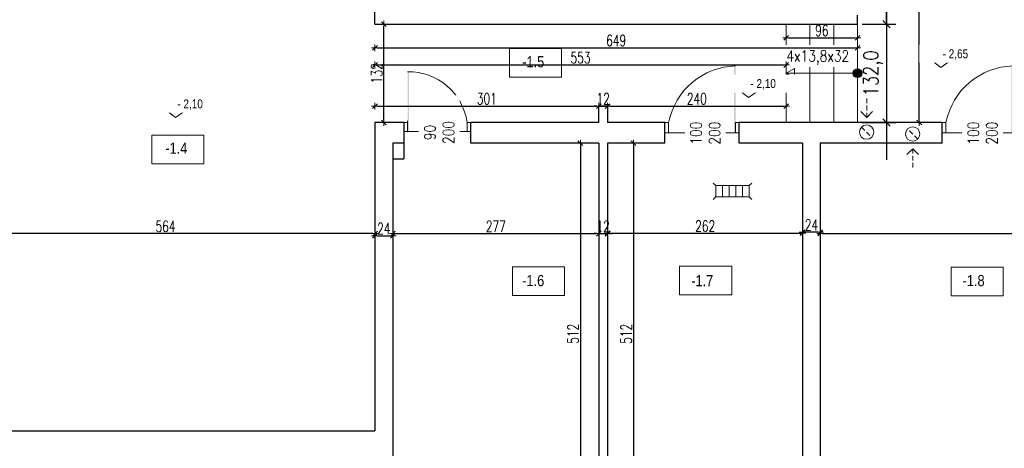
# Model space of a CAD drawing. Header units: millimetres. Extents: x 64838 to 107664, y -36848 to 0.
# Tile 23 of 109: x 69408 to 70733, y -30349 to -29773. Entities that reach past the tile are written whole.
import ezdxf

# ---------------------------------------------------------------- set-up
doc = ezdxf.new("R2010")
doc.units = ezdxf.units.MM
doc.linetypes.add('HIDDEN', pattern=[9.525, 6.35, -3.175])
doc.layers.get('Defpoints').update_dxf_attribs({"color": 30})
for name, color, linetype, lineweight in [('J 0.15', 40, 'Continuous', 15), ('J opisy', 7, 'Continuous', 9), ('J stolarka_okna', 144, 'Continuous', 0), ('J wymiary', 1, 'Continuous', 9), ('OPIS', 7, 'Continuous', 5), ('sciany', 252, 'Continuous', 30)]:
    doc.layers.add(name, color=color, linetype=linetype, lineweight=lineweight)
doc.styles.add('ADESK2', font='simplex', dxfattribs={"width": 0.7})
doc.styles.add('e-cad_1', font='simplex.shx', dxfattribs={"width": 0.8})
doc.styles.get("Standard").update_dxf_attribs({"font": 'arial.ttf'})
doc.dimstyles.new('1-100', dxfattribs={"dimscale": 1.5, "dimtxt": 10, "dimasz": 2, "dimexe": 1, "dimexo": 1, "dimgap": 1.5, "dimtad": 1, "dimdec": 0, "dimrnd": 0.5, "dimdsep": 46, "dimtxsty": 'ADESK2', "dimblk": 'wymiar', "dimcen": -1, "dimdle": 5, "dimse1": 1, "dimse2": 1, "dimclrd": 256, "dimclre": 256, "dimclrt": 256, "dimadec": 0, "dimazin": 0, "dimtfac": 1, "dimtdec": 0, "dimtix": 1, "dimtmove": 0, "dimatfit": 3, "dimfxl": 20, "dimfxlon": 1, "dimtolj": 1, "dimtzin": 0, "dimarcsym": 0})
doc.dimstyles.new('e-cad_1_100_[cm]', dxfattribs={"dimscale": 10, "dimtxt": 2, "dimasz": 1, "dimexe": 1.25, "dimexo": 0.625, "dimtad": 1, "dimdec": 1, "dimrnd": 0.1, "dimzin": 1, "dimtxsty": 'e-cad_1', "dimblk": 'ARCHTICK', "dimcen": 2.5, "dimdle": 5, "dimclrd": 256, "dimclre": 256, "dimclrt": 7, "dimadec": 0, "dimazin": 0, "dimtfac": 1, "dimtix": 1, "dimtmove": 0, "dimatfit": 3, "dimfxl": 20, "dimfxlon": 1, "dimarcsym": 0})

# ---------------------------------------------------------------- blocks, each defined once
blk = doc.blocks.new('otwór 100 drzwi lustrzane odbicie')
at = {"layer": 'J opisy'}
blk.add_line((62754.6, -25568.8), (62754.6, -25518.8), dxfattribs=at)
at = {"layer": 'J stolarka_okna'}
for p, q in [((62709.6, -25529.8), (62704.6, -25529.8)), ((62704.6, -25529.8), (62704.6, -25543.8)), ((62709.6, -25543.8), (62709.6, -25529.8)), ((62804.6, -25529.8), (62799.6, -25529.8)), ((62799.6, -25529.8), (62799.6, -25543.8)), ((62804.6, -25543.8), (62804.6, -25529.8)), ((62704.6, -25543.8), (62709.6, -25543.8)), ((62799.6, -25543.8), (62709.6, -25543.8)), ((62799.6, -25543.8), (62804.6, -25543.8))]:
    blk.add_line(p, q, dxfattribs=at)
blk.add_arc((62802.2, -25548.2), 94.4, 91.5231, 168.7568, dxfattribs=at)
blk.add_solid([(62797.6, -25453.8), (62799.7, -25453.8), (62797.6, -25543.8), (62799.6, -25543.8)], dxfattribs=at)
at = {"layer": 'J opisy', "insert": (62758.9, -25544.2), "char_height": 15, "width": 85.226, "attachment_point": 5, "rotation": 89.9955, "line_spacing_factor": 0.771429, "bg_fill": 2}
blk.add_mtext('\\pxsm1;{\\Fsimplex|c238;\\W0.8;100\\P200}', dxfattribs=at)
blk = doc.blocks.new('wymiar')
for p, q in [((1.5, 0), (-1.5, 0)), ((1.06, 1.06), (-1.06, -1.06)), ((0, 1.5), (0, -1.5))]:
    blk.add_line(p, q)
blk = doc.blocks.new('*D686')
at = {"layer": 'Defpoints', "color": 0, "ltscale": 4}
for p in [(70485.2, -29939.5), (71317.9, -29940.5), (71317.9, -30060.5)]:
    blk.add_point(p, dxfattribs=at)
at = {"layer": 'J wymiary', "lineweight": -2}
blk.add_line((70488.2, -30060.5), (71314.9, -30060.5), dxfattribs=at)
at = {"layer": 'J wymiary', "lineweight": -2, "ltscale": 4, "xscale": 3, "yscale": 3, "zscale": 3, "rotation": 180}
blk.add_blockref('wymiar', (70485.2, -30060.5), dxfattribs=at)
at = {"layer": 'J wymiary', "lineweight": -2, "ltscale": 4, "xscale": 3, "yscale": 3, "zscale": 3}
blk.add_blockref('wymiar', (71317.9, -30060.5), dxfattribs=at)
at = {"layer": 'J wymiary', "ltscale": 4, "insert": (70901.5, -30050.8), "char_height": 15, "attachment_point": 5, "style": 'ADESK2'}
blk.add_mtext('\\A1;833', dxfattribs=at)
blk = doc.blocks.new('*D687')
at = {"layer": 'Defpoints', "color": 0, "ltscale": 4}
for p in [(70199.2, -29939.5), (70199.2, -30451.5), (70233.9, -30451.5)]:
    blk.add_point(p, dxfattribs=at)
at = {"layer": 'J wymiary', "lineweight": -2}
blk.add_line((70233.9, -29942.5), (70233.9, -30448.5), dxfattribs=at)
at = {"layer": 'J wymiary', "lineweight": -2, "ltscale": 4, "xscale": 3, "yscale": 3, "zscale": 3}
for p, rotation in [((70233.9, -29939.5), 90), ((70233.9, -30451.5), 270)]:
    blk.add_blockref('wymiar', p, dxfattribs=dict(at, rotation=rotation))
at = {"layer": 'J wymiary', "ltscale": 4, "insert": (70224.2, -30195.5), "char_height": 15, "attachment_point": 5, "rotation": 90, "style": 'ADESK2'}
blk.add_mtext('\\A1;512', dxfattribs=at)
blk = doc.blocks.new('*D688')
at = {"layer": 'Defpoints', "color": 0, "ltscale": 4}
for p in [(70199.2, -29939.5), (70461.2, -29939.5), (70461.2, -30060.4)]:
    blk.add_point(p, dxfattribs=at)
at = {"layer": 'J wymiary', "lineweight": -2}
blk.add_line((70202.2, -30060.4), (70458.2, -30060.4), dxfattribs=at)
at = {"layer": 'J wymiary', "lineweight": -2, "ltscale": 4, "xscale": 3, "yscale": 3, "zscale": 3, "rotation": 180}
blk.add_blockref('wymiar', (70199.2, -30060.4), dxfattribs=at)
at = {"layer": 'J wymiary', "lineweight": -2, "ltscale": 4, "xscale": 3, "yscale": 3, "zscale": 3}
blk.add_blockref('wymiar', (70461.2, -30060.4), dxfattribs=at)
at = {"layer": 'J wymiary', "ltscale": 4, "insert": (70330.2, -30050.7), "char_height": 15, "attachment_point": 5, "style": 'ADESK2'}
blk.add_mtext('\\A1;262', dxfattribs=at)
blk = doc.blocks.new('*D689')
at = {"layer": 'Defpoints', "color": 0, "ltscale": 4}
for p in [(70187.2, -29939.5), (70162.5, -30451.5), (70187.2, -30451.5)]:
    blk.add_point(p, dxfattribs=at)
at = {"layer": 'J wymiary', "lineweight": -2}
blk.add_line((70162.5, -29942.5), (70162.5, -30448.5), dxfattribs=at)
at = {"layer": 'J wymiary', "lineweight": -2, "ltscale": 4, "xscale": 3, "yscale": 3, "zscale": 3}
for p, rotation in [((70162.5, -29939.5), 90), ((70162.5, -30451.5), 270)]:
    blk.add_blockref('wymiar', p, dxfattribs=dict(at, rotation=rotation))
at = {"layer": 'J wymiary', "ltscale": 4, "insert": (70152.7, -30195.5), "char_height": 15, "attachment_point": 5, "rotation": 90, "style": 'ADESK2'}
blk.add_mtext('\\A1;512', dxfattribs=at)
blk = doc.blocks.new('*D690')
at = {"layer": 'Defpoints', "color": 0, "ltscale": 4}
for p in [(70187.2, -30060.9), (69910.2, -30063.8), (70187.2, -30063.8)]:
    blk.add_point(p, dxfattribs=at)
at = {"layer": 'J wymiary', "lineweight": -2}
blk.add_line((69913.2, -30060.9), (70184.2, -30060.9), dxfattribs=at)
at = {"layer": 'J wymiary', "lineweight": -2, "ltscale": 4, "xscale": 3, "yscale": 3, "zscale": 3, "rotation": 180}
blk.add_blockref('wymiar', (69910.2, -30060.9), dxfattribs=at)
at = {"layer": 'J wymiary', "lineweight": -2, "ltscale": 4, "xscale": 3, "yscale": 3, "zscale": 3}
blk.add_blockref('wymiar', (70187.2, -30060.9), dxfattribs=at)
at = {"layer": 'J wymiary', "ltscale": 4, "insert": (70048.7, -30051.1), "char_height": 15, "attachment_point": 5, "style": 'ADESK2'}
blk.add_mtext('\\A1;277', dxfattribs=at)
blk = doc.blocks.new('*D691')
at = {"layer": 'Defpoints', "color": 0, "ltscale": 4}
for p in [(69322.9, -30060.9), (69322.9, -30060.9), (69886.3, -30060.9)]:
    blk.add_point(p, dxfattribs=at)
at = {"layer": 'J wymiary', "lineweight": -2}
blk.add_line((69883.3, -30060.9), (69325.9, -30060.9), dxfattribs=at)
at = {"layer": 'J wymiary', "lineweight": -2, "ltscale": 4, "xscale": 3, "yscale": 3, "zscale": 3, "rotation": 180}
blk.add_blockref('wymiar', (69322.9, -30060.9), dxfattribs=at)
at = {"layer": 'J wymiary', "lineweight": -2, "ltscale": 4, "xscale": 3, "yscale": 3, "zscale": 3}
blk.add_blockref('wymiar', (69886.3, -30060.9), dxfattribs=at)
at = {"layer": 'J wymiary', "ltscale": 4, "insert": (69604.6, -30051.1), "char_height": 15, "attachment_point": 5, "style": 'ADESK2'}
blk.add_mtext('\\A1;564', dxfattribs=at)
blk = doc.blocks.new('*D693')
at = {"layer": 'Defpoints', "color": 0, "ltscale": 4}
for p in [(69886.3, -29779.5), (69898.3, -29779.5), (69886.3, -29911.5)]:
    blk.add_point(p, dxfattribs=at)
at = {"layer": 'J wymiary', "lineweight": -2}
blk.add_line((69898.3, -29908.5), (69898.3, -29782.5), dxfattribs=at)
at = {"layer": 'J wymiary', "lineweight": -2, "ltscale": 4, "xscale": 3, "yscale": 3, "zscale": 3}
for p, rotation in [((69898.3, -29779.5), 90), ((69898.3, -29911.5), 270)]:
    blk.add_blockref('wymiar', p, dxfattribs=dict(at, rotation=rotation))
at = {"layer": 'J wymiary', "ltscale": 4, "insert": (69888.6, -29845.5), "char_height": 15, "attachment_point": 5, "rotation": 90, "style": 'ADESK2'}
blk.add_mtext('\\A1;132', dxfattribs=at)
blk = doc.blocks.new('*D695')
at = {"layer": 'Defpoints', "color": 0, "ltscale": 4}
for p in [(69886.3, -29779.5), (70439.3, -29779.5), (70439.3, -29834.3)]:
    blk.add_point(p, dxfattribs=at)
at = {"layer": 'J wymiary', "lineweight": -2}
blk.add_line((69889.3, -29834.3), (70436.3, -29834.3), dxfattribs=at)
at = {"layer": 'J wymiary', "lineweight": -2, "ltscale": 4, "xscale": 3, "yscale": 3, "zscale": 3, "rotation": 180}
blk.add_blockref('wymiar', (69886.3, -29834.3), dxfattribs=at)
at = {"layer": 'J wymiary', "lineweight": -2, "ltscale": 4, "xscale": 3, "yscale": 3, "zscale": 3}
blk.add_blockref('wymiar', (70439.3, -29834.3), dxfattribs=at)
at = {"layer": 'J wymiary', "ltscale": 4, "insert": (70162.8, -29824.5), "char_height": 15, "attachment_point": 5, "style": 'ADESK2'}
blk.add_mtext('\\A1;553', dxfattribs=at)
blk = doc.blocks.new('*D696')
at = {"layer": 'Defpoints', "color": 0, "ltscale": 4}
for p in [(70535.3, -29797.8), (70439.3, -29834.3), (70535.3, -29834.3)]:
    blk.add_point(p, dxfattribs=at)
at = {"layer": 'J wymiary', "lineweight": -2}
blk.add_line((70442.3, -29797.8), (70532.3, -29797.8), dxfattribs=at)
at = {"layer": 'J wymiary', "lineweight": -2, "ltscale": 4, "xscale": 3, "yscale": 3, "zscale": 3, "rotation": 180}
blk.add_blockref('wymiar', (70439.3, -29797.8), dxfattribs=at)
at = {"layer": 'J wymiary', "lineweight": -2, "ltscale": 4, "xscale": 3, "yscale": 3, "zscale": 3}
blk.add_blockref('wymiar', (70535.3, -29797.8), dxfattribs=at)
at = {"layer": 'J wymiary', "ltscale": 4, "insert": (70487.3, -29788.1), "char_height": 15, "attachment_point": 5, "style": 'ADESK2'}
blk.add_mtext('\\A1;96', dxfattribs=at)
blk = doc.blocks.new('*D697')
at = {"layer": 'Defpoints', "color": 0, "ltscale": 4}
for p in [(69886.3, -29779.5), (70535.3, -29779.5), (70535.3, -29811.2)]:
    blk.add_point(p, dxfattribs=at)
at = {"layer": 'J wymiary', "lineweight": -2}
blk.add_line((69889.3, -29811.2), (70532.3, -29811.2), dxfattribs=at)
at = {"layer": 'J wymiary', "lineweight": -2, "ltscale": 4, "xscale": 3, "yscale": 3, "zscale": 3, "rotation": 180}
blk.add_blockref('wymiar', (69886.3, -29811.2), dxfattribs=at)
at = {"layer": 'J wymiary', "lineweight": -2, "ltscale": 4, "xscale": 3, "yscale": 3, "zscale": 3}
blk.add_blockref('wymiar', (70535.3, -29811.2), dxfattribs=at)
at = {"layer": 'J wymiary', "ltscale": 4, "insert": (70210.8, -29801.4), "char_height": 15, "attachment_point": 5, "style": 'ADESK2'}
blk.add_mtext('\\A1;649', dxfattribs=at)
blk = doc.blocks.new('*D698')
at = {"layer": 'Defpoints', "color": 0, "ltscale": 4}
for p in [(70187.2, -29889.5), (69886.3, -29911.5), (70187.2, -29911.5)]:
    blk.add_point(p, dxfattribs=at)
at = {"layer": 'J wymiary', "lineweight": -2}
blk.add_line((69889.3, -29889.5), (70184.2, -29889.5), dxfattribs=at)
at = {"layer": 'J wymiary', "lineweight": -2, "ltscale": 4, "xscale": 3, "yscale": 3, "zscale": 3, "rotation": 180}
blk.add_blockref('wymiar', (69886.3, -29889.5), dxfattribs=at)
at = {"layer": 'J wymiary', "lineweight": -2, "ltscale": 4, "xscale": 3, "yscale": 3, "zscale": 3}
blk.add_blockref('wymiar', (70187.2, -29889.5), dxfattribs=at)
at = {"layer": 'J wymiary', "ltscale": 4, "insert": (70036.7, -29879.7), "char_height": 15, "attachment_point": 5, "style": 'ADESK2'}
blk.add_mtext('\\A1;301', dxfattribs=at)
blk = doc.blocks.new('*D709')
at = {"layer": 'Defpoints', "color": 0, "ltscale": 4}
for p in [(70461.2, -30058.9), (70461.2, -30060.5), (70485.2, -30060.5)]:
    blk.add_point(p, dxfattribs=at)
at = {"layer": 'J wymiary', "lineweight": -2}
blk.add_line((70482.2, -30058.9), (70464.2, -30058.9), dxfattribs=at)
at = {"layer": 'J wymiary', "lineweight": -2, "ltscale": 4, "xscale": 3, "yscale": 3, "zscale": 3, "rotation": 180}
blk.add_blockref('wymiar', (70461.2, -30058.9), dxfattribs=at)
at = {"layer": 'J wymiary', "lineweight": -2, "ltscale": 4, "xscale": 3, "yscale": 3, "zscale": 3}
blk.add_blockref('wymiar', (70485.2, -30058.9), dxfattribs=at)
at = {"layer": 'J wymiary', "ltscale": 4, "insert": (70473.2, -30049.2), "char_height": 15, "attachment_point": 5, "style": 'ADESK2'}
blk.add_mtext('\\A1;24', dxfattribs=at)
blk = doc.blocks.new('*D710')
at = {"layer": 'Defpoints', "color": 0, "ltscale": 4}
for p in [(70187.2, -30060.9), (70199.2, -30060.9), (70199.2, -30060.9)]:
    blk.add_point(p, dxfattribs=at)
at = {"layer": 'J wymiary', "lineweight": -2}
for p, q in [((70184.2, -30060.9), (70181.2, -30060.9)), ((70187.2, -30060.9), (70199.2, -30060.9)), ((70202.2, -30060.9), (70205.2, -30060.9))]:
    blk.add_line(p, q, dxfattribs=at)
at = {"layer": 'J wymiary', "lineweight": -2, "ltscale": 4, "xscale": 3, "yscale": 3, "zscale": 3}
blk.add_blockref('wymiar', (70187.2, -30060.9), dxfattribs=at)
at = {"layer": 'J wymiary', "lineweight": -2, "ltscale": 4, "xscale": 3, "yscale": 3, "zscale": 3, "rotation": 180}
blk.add_blockref('wymiar', (70199.2, -30060.9), dxfattribs=at)
at = {"layer": 'J wymiary', "ltscale": 4, "insert": (70193.2, -30051.1), "char_height": 15, "attachment_point": 5, "style": 'ADESK2'}
blk.add_mtext('\\A1;12', dxfattribs=at)
blk = doc.blocks.new('*D711')
at = {"layer": 'Defpoints', "color": 0, "ltscale": 4}
for p in [(70187.2, -29889.5), (70199.2, -29889.5), (70199.2, -29889.5)]:
    blk.add_point(p, dxfattribs=at)
at = {"layer": 'J wymiary', "lineweight": -2}
for p, q in [((70184.2, -29889.5), (70181.2, -29889.5)), ((70187.2, -29889.5), (70199.2, -29889.5)), ((70202.2, -29889.5), (70205.2, -29889.5))]:
    blk.add_line(p, q, dxfattribs=at)
at = {"layer": 'J wymiary', "lineweight": -2, "ltscale": 4, "xscale": 3, "yscale": 3, "zscale": 3}
blk.add_blockref('wymiar', (70187.2, -29889.5), dxfattribs=at)
at = {"layer": 'J wymiary', "lineweight": -2, "ltscale": 4, "xscale": 3, "yscale": 3, "zscale": 3, "rotation": 180}
blk.add_blockref('wymiar', (70199.2, -29889.5), dxfattribs=at)
at = {"layer": 'J wymiary', "ltscale": 4, "insert": (70193.2, -29879.7), "char_height": 15, "attachment_point": 5, "style": 'ADESK2'}
blk.add_mtext('\\A1;12', dxfattribs=at)
blk = doc.blocks.new('*D712')
at = {"layer": 'Defpoints', "color": 0, "ltscale": 4}
for p in [(70199.2, -29889.5), (70439.3, -29889.5), (70439.3, -29889.5)]:
    blk.add_point(p, dxfattribs=at)
at = {"layer": 'J wymiary', "lineweight": -2}
blk.add_line((70202.2, -29889.5), (70436.3, -29889.5), dxfattribs=at)
at = {"layer": 'J wymiary', "lineweight": -2, "ltscale": 4, "xscale": 3, "yscale": 3, "zscale": 3, "rotation": 180}
blk.add_blockref('wymiar', (70199.2, -29889.5), dxfattribs=at)
at = {"layer": 'J wymiary', "lineweight": -2, "ltscale": 4, "xscale": 3, "yscale": 3, "zscale": 3}
blk.add_blockref('wymiar', (70439.3, -29889.5), dxfattribs=at)
at = {"layer": 'J wymiary', "ltscale": 4, "insert": (70319.2, -29879.7), "char_height": 15, "attachment_point": 5, "style": 'ADESK2'}
blk.add_mtext('\\A1;240', dxfattribs=at)
blk = doc.blocks.new('*D713')
at = {"layer": 'Defpoints', "color": 0, "ltscale": 4}
for p in [(69886.3, -30060.9), (69910.2, -30060.9), (69910.2, -30063.8)]:
    blk.add_point(p, dxfattribs=at)
at = {"layer": 'J wymiary', "lineweight": -2}
blk.add_line((69889.3, -30063.8), (69907.2, -30063.8), dxfattribs=at)
at = {"layer": 'J wymiary', "lineweight": -2, "ltscale": 4, "xscale": 3, "yscale": 3, "zscale": 3, "rotation": 180}
blk.add_blockref('wymiar', (69886.3, -30063.8), dxfattribs=at)
at = {"layer": 'J wymiary', "lineweight": -2, "ltscale": 4, "xscale": 3, "yscale": 3, "zscale": 3}
blk.add_blockref('wymiar', (69910.2, -30063.8), dxfattribs=at)
at = {"layer": 'J wymiary', "ltscale": 4, "insert": (69898.2, -30054), "char_height": 15, "attachment_point": 5, "style": 'ADESK2'}
blk.add_mtext('\\A1;24', dxfattribs=at)
blk = doc.blocks.new('_ArchTick')
at = {"color": 0, "linetype": 'ByBlock', "const_width": 0.15}
blk.add_lwpolyline([(-0.5, -0.5), (0.5, 0.5)], dxfattribs=at)
blk = doc.blocks.new('*D755')
at = {"layer": 'Defpoints', "color": 0, "ltscale": 4}
for p in [(70535.3, -29779.5), (70535.3, -29911.5), (70574.3, -29911.5)]:
    blk.add_point(p, dxfattribs=at)
at = {"layer": 'J wymiary', "lineweight": -2, "ltscale": 4}
for p, q in [((70574.3, -29729.5), (70574.3, -29961.5)), ((70541.5, -29779.5), (70586.8, -29779.5)), ((70541.5, -29911.5), (70586.8, -29911.5))]:
    blk.add_line(p, q, dxfattribs=at)
at = {"layer": 'J wymiary', "lineweight": -2, "ltscale": 4, "xscale": 10, "yscale": 10, "zscale": 10}
for p, rotation in [((70574.3, -29779.5), 90), ((70574.3, -29911.5), 270)]:
    blk.add_blockref('_ArchTick', p, dxfattribs=dict(at, rotation=rotation))
at = {"layer": 'J wymiary', "color": 7, "ltscale": 4, "insert": (70556.2, -29845.5), "char_height": 20, "attachment_point": 5, "rotation": 90, "style": 'e-cad_1'}
blk.add_mtext('132,0', dxfattribs=at)
blk = doc.blocks.new('*D756')
at = {"layer": 'Defpoints', "color": 0, "ltscale": 4}
for p in [(70535.3, -28918.5), (70574.3, -28918.5), (70535.3, -29779.5)]:
    blk.add_point(p, dxfattribs=at)
at = {"layer": 'J wymiary', "lineweight": -2}
blk.add_line((70574.3, -29776.5), (70574.3, -28921.5), dxfattribs=at)
at = {"layer": 'J wymiary', "lineweight": -2, "ltscale": 4, "xscale": 3, "yscale": 3, "zscale": 3}
for p, rotation in [((70574.3, -28918.5), 90), ((70574.3, -29779.5), 270)]:
    blk.add_blockref('wymiar', p, dxfattribs=dict(at, rotation=rotation))
at = {"layer": 'J wymiary', "ltscale": 4, "insert": (70564.6, -29349), "char_height": 15, "attachment_point": 5, "rotation": 90, "style": 'ADESK2'}
blk.add_mtext('\\A1;861', dxfattribs=at)
blk = doc.blocks.new('*D757')
at = {"layer": 'Defpoints', "color": 0, "ltscale": 4}
for p in [(70618.4, -28918.5), (70649.2, -28918.5), (70649.2, -29911.5)]:
    blk.add_point(p, dxfattribs=at)
at = {"layer": 'J wymiary', "lineweight": -2}
blk.add_line((70618.4, -29908.5), (70618.4, -28921.5), dxfattribs=at)
at = {"layer": 'J wymiary', "lineweight": -2, "ltscale": 4, "xscale": 3, "yscale": 3, "zscale": 3}
for p, rotation in [((70618.4, -28918.5), 90), ((70618.4, -29911.5), 270)]:
    blk.add_blockref('wymiar', p, dxfattribs=dict(at, rotation=rotation))
at = {"layer": 'J wymiary', "ltscale": 4, "insert": (70608.6, -29415), "char_height": 15, "attachment_point": 5, "rotation": 90, "style": 'ADESK2'}
blk.add_mtext('\\A1;993', dxfattribs=at)
blk = doc.blocks.new('A$C518426B5')
at = {"layer": 'OPIS', "color": 251}
for p, q in [((0, 8.8), (54.2, 8.8)), ((0, 8.8), (11.9, 0)), ((11.9, 0), (24.5, 8.8))]:
    blk.add_line(p, q, dxfattribs=at)
blk = doc.blocks.new('*D877')
at = {"layer": 'Defpoints', "color": 0, "ltscale": 4}
for p in [(69905.9, -27798.5), (68046.4, -30513), (68637.1, -30513)]:
    blk.add_point(p, dxfattribs=at)
at = {"layer": 'J wymiary', "lineweight": -2}
blk.add_line((68046.4, -27801.5), (68046.4, -30510), dxfattribs=at)
at = {"layer": 'J wymiary', "lineweight": -2, "ltscale": 4, "xscale": 3, "yscale": 3, "zscale": 3}
for p, rotation in [((68046.4, -27798.5), 90), ((68046.4, -30513), 270)]:
    blk.add_blockref('wymiar', p, dxfattribs=dict(at, rotation=rotation))
at = {"layer": 'J wymiary', "ltscale": 4, "insert": (68036.7, -29155.7), "char_height": 15, "attachment_point": 5, "rotation": 90, "style": 'ADESK2'}
blk.add_mtext('\\A1;2715', dxfattribs=at)

msp = doc.modelspace()

# ---------------------------------------------------------------- linework, layer by layer
at = {"layer": 'J 0.15', "lineweight": 5}
for p, q in [((70439.25, -29779.48), (70439.25, -29911.48)), ((70471.25, -29779.48), (70471.25, -29911.48)), ((70503.25, -29779.48), (70503.25, -29911.48)), ((70535.25, -29779.48), (70535.25, -29911.48))]:
    msp.add_line(p, q, dxfattribs=at)
at = {"layer": 'J opisy'}
for p, q in [((70439.25, -29845.48), (70535.25, -29845.48)), ((69970.23, -29898.48), (69970.23, -29948.48)), ((70547.6, -29904.77), (70539.84, -29896.97)), ((70547.6, -29904.77), (70555.36, -29896.97)), ((70609.46, -29946.73), (70601.7, -29954.53)), ((70609.46, -29946.73), (70617.22, -29954.53)), ((70344.52, -29996.4), (70340.99, -29992.87)), ((70393.06, -29992.87), (70389.52, -29996.4)), ((70359.52, -29996.4), (70344.52, -29996.4)), ((70344.52, -29996.4), (70344.52, -30011.4)), ((70353.52, -30011.4), (70353.52, -29996.4)), ((70374.52, -29996.4), (70359.52, -29996.4)), ((70362.52, -30011.4), (70362.52, -29996.4)), ((70371.52, -30011.4), (70371.52, -29996.4)), ((70389.52, -29996.4), (70374.52, -29996.4)), ((70380.52, -30011.4), (70380.52, -29996.4)), ((70389.52, -30011.4), (70389.52, -29996.4)), ((70344.52, -30011.4), (70340.99, -30014.94)), ((70344.52, -30011.4), (70359.52, -30011.4)), ((70359.52, -30011.4), (70374.52, -30011.4)), ((70374.52, -30011.4), (70389.52, -30011.4)), ((70393.06, -30014.94), (70389.52, -30011.4))]:
    msp.add_line(p, q, dxfattribs=at)
at = {"layer": 'J opisy', "linetype": 'HIDDEN'}
for p, q in [((70547.6, -29904.77), (70547.6, -29879.1)), ((70540.8, -29917.67), (70554.41, -29931.23)), ((70616.27, -29933.83), (70602.65, -29920.27)), ((70609.46, -29946.73), (70609.46, -29972.4))]:
    msp.add_line(p, q, dxfattribs=at)
at = {"layer": 'J opisy'}
msp.add_lwpolyline([(70439.25, -29845.48), (70450.5, -29851.97), (70450.5, -29838.98)], close=True, dxfattribs=at)
for centre in [(70547.6, -29924.45), (70609.46, -29927.05)]:
    msp.add_circle(centre, 9.61, dxfattribs=at)
at = {"layer": 'J stolarka_okna'}
for p, q in [((69925.23, -29911.48), (69930.23, -29911.48)), ((69930.23, -29909.48), (69930.23, -29923.48)), ((70010.23, -29923.48), (70010.23, -29911.48)), ((70010.23, -29911.48), (70015.23, -29911.48)), ((69930.23, -29923.48), (69925.23, -29923.48)), ((69930.23, -29923.48), (70010.23, -29923.48)), ((70015.23, -29923.48), (70010.23, -29923.48))]:
    msp.add_line(p, q, dxfattribs=at)
msp.add_arc((69931.86, -29922.65), 79.17, 8.11177, 91.25491, dxfattribs=at)
msp.add_solid([(69932.25, -29843.5), (69930.12, -29843.5), (69932.23, -29923.48), (69930.23, -29923.48)], dxfattribs=at)
at = {"layer": 'OPIS'}
for points in [[(70137.3, -29850.53), (70067.31, -29850.53), (70067.31, -29811.95), (70137.3, -29811.95)], [(69656.28, -29966.99), (69586.29, -29966.99), (69586.29, -29928.41), (69656.28, -29928.41)], [(70141.22, -30143.85), (70071.23, -30143.85), (70071.23, -30105.27), (70141.22, -30105.27)], [(70366.03, -30143.26), (70296.04, -30143.26), (70296.04, -30104.67), (70366.03, -30104.67)], [(70731.18, -30144.44), (70661.19, -30144.44), (70661.19, -30105.85), (70731.18, -30105.85)]]:
    msp.add_lwpolyline(points, close=True, dxfattribs=at)
at = {"layer": 'sciany'}
for p, q in [((69886.25, -29779.48), (69886.25, -29659.48)), ((70535.25, -29779.48), (70535.25, -29767.48)), ((69886.25, -29779.48), (70265.25, -29779.48)), ((70265.25, -29779.48), (70535.25, -29779.48)), ((70187.23, -29911.48), (70187.23, -29889.48)), ((70199.23, -29889.48), (70187.23, -29889.48)), ((70199.23, -29889.48), (70199.23, -29911.48)), ((69925.23, -29911.48), (69886.25, -29911.48)), ((69886.25, -29911.48), (69886.25, -30325.98)), ((69925.23, -29911.48), (69925.23, -29960.48)), ((70187.23, -29911.48), (70015.23, -29911.48)), ((70015.23, -29939.48), (70015.23, -29911.48)), ((70276.23, -29911.48), (70199.23, -29911.48)), ((70276.23, -29939.48), (70276.23, -29911.48)), ((70485.23, -29911.48), (70376.23, -29911.48)), ((70376.23, -29939.48), (70376.23, -29911.48)), ((70649.23, -29911.48), (70485.23, -29911.48)), ((70649.23, -29939.48), (70649.23, -29911.48)), ((69910.23, -29939.48), (69910.23, -30451.48)), ((69925.23, -29939.48), (69910.23, -29939.48)), ((70187.23, -29939.48), (70015.23, -29939.48)), ((70187.23, -29939.48), (70187.23, -30451.48)), ((70276.23, -29939.48), (70199.23, -29939.48)), ((70199.23, -29939.48), (70199.23, -30451.48)), ((70461.23, -29939.48), (70376.23, -29939.48)), ((70461.23, -29939.48), (70461.23, -30451.48)), ((70485.23, -29939.48), (70485.23, -30451.48)), ((70649.23, -29939.48), (70485.23, -29939.48)), ((69910.23, -29960.48), (69925.23, -29960.48)), ((69322.85, -30325.98), (69886.25, -30325.98))]:
    msp.add_line(p, q, dxfattribs=at)

# ---------------------------------------------------------------- block references
at = {"layer": 'J opisy', "extrusion": (0, 0, -1), "xscale": -1, "zscale": -1}
msp.add_blockref('A$C518426B5', (-69606.26, -29904.91), dxfattribs=at)

# ---------------------------------------------------------------- texts
at = {"layer": 'OPIS', "char_height": 15, "width": 48.75, "attachment_point": 5, "line_spacing_factor": 0.857143}
for s, insert in [('{\\fArial Narrow|b0|i0|c238|p34;-1.5}', (70099.1, -29830.03)), ('{\\fArial Narrow|b0|i0|c238|p34;-1.4}', (69619.08, -29946)), ('{\\fArial Narrow|b0|i0|c238|p34;-1.6}', (70099.1, -30124.02)), ('{\\fArial Narrow|b0|i0|c238|p34;-1.7}', (70326.47, -30124.02)), ('{\\fArial Narrow|b0|i0|c238|p34;-1.8}', (70691.4, -30124.02))]:
    msp.add_mtext(s, dxfattribs=dict(at, insert=insert))

# ---------------------------------------------------------------- dimensions: what is measured, and where the dimension line sits
at = {"layer": 'J wymiary'}
for base, p1, p2, picture, middle in [((70574.34, -28918.48), (70535.25, -29779.48), (70535.25, -28918.48), '*D756', (70564.59, -29348.98)), ((69898.35, -29779.48), (69886.25, -29911.48), (69886.25, -29779.48), '*D693', (69888.6, -29845.48)), ((70162.47, -30451.48), (70187.23, -29939.48), (70187.23, -30451.48), '*D689', (70152.72, -30195.48)), ((70233.9, -30451.48), (70199.23, -29939.48), (70199.23, -30451.48), '*D687', (70224.15, -30195.48))]:
    dim = msp.add_linear_dim(base=base, p1=p1, p2=p2, angle=90, dimstyle='1-100', dxfattribs=at)
    dim.commit()
    dim.dimension.update_dxf_attribs({"geometry": picture, "text_midpoint": middle})
for base, p1, p2, picture, middle in [((70199.23, -29889.48), (70187.23, -29889.48), (70199.23, -29889.48), '*D711', (70193.23, -29879.73)), ((69322.85, -30060.86), (69886.25, -30060.86), (69322.85, -30060.86), '*D691', (69604.55, -30051.11)), ((69910.23, -30063.76), (69886.25, -30060.86), (69910.23, -30060.86), '*D713', (69898.24, -30054.01)), ((70187.23, -30060.86), (69910.23, -30063.76), (70187.23, -30063.76), '*D690', (70048.73, -30051.11)), ((70199.23, -30060.86), (70187.23, -30060.86), (70199.23, -30060.86), '*D710', (70193.23, -30051.11)), ((70461.23, -30058.93), (70485.23, -30060.53), (70461.23, -30060.53), '*D709', (70473.23, -30049.18))]:
    dim = msp.add_linear_dim(base=base, p1=p1, p2=p2, dimstyle='1-100', dxfattribs=at)
    dim.commit()
    dim.dimension.update_dxf_attribs({"geometry": picture, "text_midpoint": middle})

# ---------------------------------------------------------------- next in the draw order: block references
for p in [(7571.62, -4381.72), (7944.62, -4381.72)]:
    msp.add_blockref('otwór 100 drzwi lustrzane odbicie', p, dxfattribs=at)

# ---------------------------------------------------------------- next in the draw order: texts
at = {"layer": 'J opisy', "insert": (70481.87, -29824.51), "char_height": 15, "width": 85.2264, "attachment_point": 5, "line_spacing_factor": 0.771429, "bg_fill": 2}
msp.add_mtext('{\\Fsimplex.shx|c238;\\W0.8;4x13,8x32}', dxfattribs=at)
at = {"layer": 'J opisy', "insert": (69637.63, -29887.56, 0), "char_height": 12, "width": 85.2264, "attachment_point": 5, "bg_fill": 2}
msp.add_mtext('{\\W0.8;- 2,10}', dxfattribs=at)
at = {"layer": 'J opisy', "insert": (69972.71, -29924.99), "char_height": 15, "width": 85.2264, "attachment_point": 5, "rotation": 89.99545, "line_spacing_factor": 0.771429, "bg_fill": 2}
msp.add_mtext('\\pxsm1;{\\Fsimplex|c238;\\W0.8;90\\P200}', dxfattribs=at)

# ---------------------------------------------------------------- next in the draw order: hatches: boundary and pattern name
msp.add_hatch(color=256).paths.add_polyline_path([(70535.25, -29839.63, 1), (70535.25, -29851.33, 1)])

# ---------------------------------------------------------------- next in the draw order: linework, layer by layer
msp.add_circle((70535.25, -29845.48), 5.85)

# ---------------------------------------------------------------- next in the draw order: block references
at = {"layer": 'J opisy', "extrusion": (0, 0, -1), "xscale": -1, "zscale": -1}
for p in [(-70635.57, -29837.67), (-70376.95, -29877.76)]:
    msp.add_blockref('A$C518426B5', p, dxfattribs=at)

# ---------------------------------------------------------------- next in the draw order: dimensions: what is measured, and where the dimension line sits
at = {"layer": 'J wymiary'}
dim = msp.add_linear_dim(base=(68046.40296614, -30512.97890319), p1=(69905.91886421, -27798.47890319), p2=(68637.13656132, -30512.97890319), angle=90, dimstyle='1-100', override={"dimblk": 'wymiar'}, dxfattribs=at)
dim.commit()
dim.dimension.update_dxf_attribs({"geometry": '*D877', "text_midpoint": (68036.65296614, -29155.72890319)})
dim = msp.add_linear_dim(base=(70618.4, -28918.48), p1=(70649.23, -29911.48), p2=(70649.23, -28918.48), angle=90, dimstyle='1-100', dxfattribs=at)
dim.commit()
dim.dimension.update_dxf_attribs({"geometry": '*D757', "text_midpoint": (70608.65, -29414.98)})
at = {"layer": 'J wymiary', "ltscale": 4}
dim = msp.add_linear_dim(base=(70574.34, -29911.48), p1=(70535.25, -29779.48), p2=(70535.25, -29911.48), angle=90, dimstyle='e-cad_1_100_[cm]', dxfattribs=at)
dim.commit()
dim.dimension.update_dxf_attribs({"geometry": '*D755', "text_midpoint": (70556.19, -29845.48)})
at = {"layer": 'J wymiary'}
for base, p1, p2, picture, middle in [((70439.25, -29834.25), (69886.25, -29779.48), (70439.25, -29779.48), '*D695', (70162.75, -29824.5)), ((70535.25, -29811.17), (69886.25, -29779.48), (70535.25, -29779.48), '*D697', (70210.75, -29801.42)), ((70535.25, -29797.81), (70439.25, -29834.25), (70535.25, -29834.25), '*D696', (70487.25, -29788.06)), ((70187.23, -29889.48), (69886.25, -29911.48), (70187.23, -29911.48), '*D698', (70036.74, -29879.73)), ((70439.25, -29889.48), (70199.23, -29889.48), (70439.25, -29889.48), '*D712', (70319.24, -29879.73)), ((70461.23, -30060.44), (70199.23, -29939.48), (70461.23, -29939.48), '*D688', (70330.23, -30050.69)), ((71317.85, -30060.53), (70485.23, -29939.48), (71317.85, -29940.48), '*D686', (70901.54, -30050.78))]:
    dim = msp.add_linear_dim(base=base, p1=p1, p2=p2, dimstyle='1-100', dxfattribs=at)
    dim.commit()
    dim.dimension.update_dxf_attribs({"geometry": picture, "text_midpoint": middle})

# ---------------------------------------------------------------- next in the draw order: texts
at = {"layer": 'J opisy', "char_height": 12, "width": 85.2264, "attachment_point": 5, "bg_fill": 2}
for s, insert in [('{\\W0.8;- 2,65}', (70666.94, -29820.32, 0)), ('{\\W0.8;- 2,10}', (70408.32, -29860.4, 0))]:
    msp.add_mtext(s, dxfattribs=dict(at, insert=insert))

doc.saveas('drawing.dxf')
